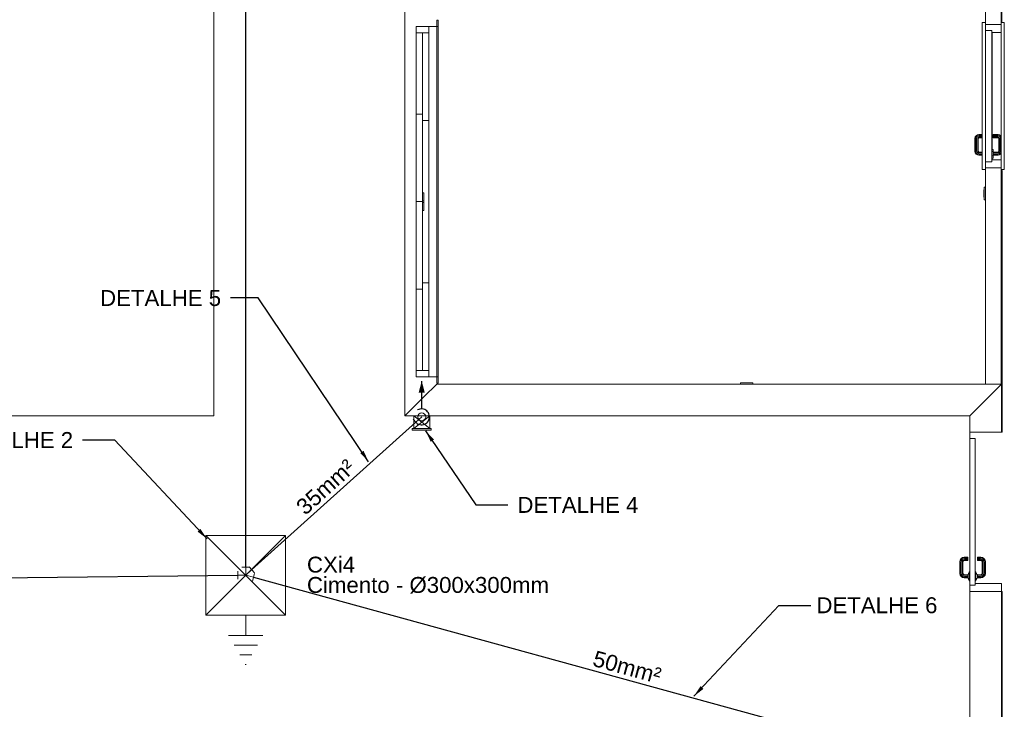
# Model space of a CAD drawing. Header units: millimetres. Extents: x 659 to 1031, y -73 to 11.
# Tile 32 of 141: x 708 to 720, y -16 to -8. Entities that reach past the tile are written whole.
import ezdxf

# ---------------------------------------------------------------- set-up
doc = ezdxf.new("R2010")
doc.units = ezdxf.units.MM
doc.header["$MEASUREMENT"] = 0
doc.linetypes.add('NULL', pattern=[0])
for name, color, linetype, lineweight in [('Caixas de passagem', 134, 'Continuous', 5), ('Cotas', 1, 'Continuous', 0), ('IFC-Elemento construtivo genérico-Contorno', 253, 'Continuous', 5), ('IFC-Janela-Contorno', 142, 'Continuous', 5), ('IFC-Laje-Contorno', 134, 'Continuous', 5), ('IFC-Parede padrão-Contorno', 44, 'Continuous', 5), ('IFC-Porta-Contorno', 142, 'Continuous', 5), ('IFC-Viga-Contorno', 66, 'Continuous', 5), ('P-Simbol', 170, 'Continuous', 20), ('PR-Condutos 35mm²', 210, 'Continuous', 25), ('PR-Condutos 50mm²', 30, 'Continuous', 25), ('PR-Conexões', 5, 'Continuous', 20), ('PR-Textos conduto', 7, 'Continuous', 9), ('Textos', 7, 'Continuous', 9)]:
    doc.layers.add(name, color=color, linetype=linetype, lineweight=lineweight)
doc.styles.add('Arial', font='arial.ttf')
doc.dimstyles.get("Standard").update_dxf_attribs({"dimtxt": 0.18, "dimasz": 0.18, "dimexe": 0.18, "dimexo": 0.0625, "dimgap": 0.09, "dimtad": 0, "dimtih": 1, "dimtoh": 1, "dimdec": 4, "dimzin": 0, "dimdsep": 46, "dimtxsty": 'Standard', "dimcen": 0.09, "dimadec": 0, "dimazin": 0, "dimtfac": 1, "dimtdec": 4, "dimtofl": 0, "dimtmove": 0, "dimatfit": 3, "dimfxl": 1, "dimtolj": 1, "dimtzin": 0, "dimarcsym": 0})

msp = doc.modelspace()

# ---------------------------------------------------------------- hatches: boundary and pattern name
at = {"layer": 'Caixas de passagem', "linetype": 'Continuous'}
msp.add_hatch(color=134, dxfattribs=at).paths.add_polyline_path([(712.598, -12.881), (712.838, -12.881), (712.838, -12.861), (712.818, -12.861), (712.618, -12.861), (712.598, -12.861)])
at = {"layer": 'PR-Condutos 35mm²', "linetype": 'Continuous'}
msp.add_hatch(color=201, dxfattribs=at).paths.add_polyline_path([(712.718, -12.263), (712.679, -12.408), (712.756, -12.408)])

# ---------------------------------------------------------------- linework, layer by layer
at = {"layer": 'Caixas de passagem'}
for p, q in [((712.618, -12.861), (712.618, -12.701)), ((712.618, -12.701), (712.818, -12.701)), ((712.818, -12.701), (712.618, -12.861)), ((712.818, -12.861), (712.618, -12.701)), ((712.818, -12.701), (712.818, -12.861)), ((712.598, -12.881), (712.598, -12.861)), ((712.598, -12.861), (712.618, -12.861)), ((712.818, -12.861), (712.618, -12.861)), ((712.818, -12.861), (712.838, -12.861)), ((712.838, -12.861), (712.838, -12.881)), ((712.838, -12.881), (712.598, -12.881))]:
    msp.add_line(p, q, dxfattribs=at)
at = {"layer": 'IFC-Elemento construtivo genérico-Contorno', "color": 8, "lineweight": 5}
for p, q in [((719.781, -9.87), (719.782, -9.869)), ((719.781, -9.87), (719.781, -9.87)), ((719.781, -9.87), (719.781, -9.87)), ((719.781, -9.87), (719.781, -9.87)), ((719.781, -9.87), (719.781, -9.871)), ((719.781, -9.87), (719.781, -9.87)), ((719.781, -9.871), (719.781, -9.871)), ((719.781, -9.871), (719.782, -9.871)), ((719.782, -9.866), (719.785, -9.908)), ((719.782, -9.866), (719.785, -9.866)), ((719.782, -9.869), (719.782, -9.871)), ((719.782, -9.871), (719.782, -9.871)), ((719.782, -9.871), (719.782, -9.871)), ((719.785, -9.953), (719.785, -9.863)), ((719.785, -9.863), (719.786, -9.863)), ((719.786, -9.986), (719.786, -9.83)), ((719.786, -9.83), (719.802, -9.83)), ((719.802, -9.986), (719.802, -9.83)), ((719.802, -9.838), (719.802, -9.838)), ((719.785, -9.953), (719.786, -9.953)), ((719.786, -9.986), (719.802, -9.986)), ((719.802, -9.978), (719.802, -9.978)), ((716.724, -12.286), (716.88, -12.286)), ((716.724, -12.302), (716.724, -12.286)), ((716.757, -12.286), (716.757, -12.284)), ((716.757, -12.284), (716.847, -12.284)), ((716.847, -12.286), (716.847, -12.284)), ((716.88, -12.302), (716.88, -12.286))]:
    msp.add_line(p, q, dxfattribs=at)
at = {"layer": 'IFC-Janela-Contorno', "color": 8, "lineweight": 5}
for p, q in [((712.906, -7.73), (712.925, -7.73)), ((712.906, -7.81), (712.906, -7.73)), ((712.906, -7.73), (712.926, -7.73)), ((712.925, -7.73), (712.926, -7.73)), ((712.926, -7.81), (712.926, -7.73)), ((712.926, -7.83), (712.926, -7.73)), ((712.646, -7.89), (712.646, -7.81)), ((712.646, -7.81), (712.806, -7.81)), ((712.646, -7.89), (712.806, -7.89)), ((712.646, -8.91), (712.646, -7.89)), ((712.726, -8.99), (712.726, -7.89)), ((712.806, -7.81), (712.906, -7.81)), ((712.806, -12.21), (712.806, -7.81)), ((712.906, -7.81), (712.922, -7.81)), ((712.906, -12.21), (712.906, -7.81)), ((712.906, -7.81), (712.91, -7.81)), ((712.91, -7.81), (712.926, -7.81)), ((712.926, -8.602), (712.926, -7.81)), ((712.926, -11.298), (712.926, -8.602)), ((712.646, -8.91), (712.726, -8.91)), ((712.646, -10.01), (712.646, -8.91)), ((712.726, -10.01), (712.726, -8.91)), ((712.726, -8.99), (712.806, -8.99)), ((712.726, -10.02), (712.726, -9.9)), ((712.726, -9.9), (712.746, -9.9)), ((712.746, -10.02), (712.746, -9.9)), ((712.646, -10.01), (712.726, -10.01)), ((712.646, -11.11), (712.646, -10.01)), ((712.726, -10), (712.746, -10)), ((712.726, -10.12), (712.726, -10)), ((712.726, -11.102), (712.726, -10.01)), ((712.726, -10.02), (712.746, -10.02)), ((712.746, -10.12), (712.746, -10)), ((712.726, -10.12), (712.746, -10.12)), ((712.646, -12.13), (712.646, -11.11)), ((712.646, -11.11), (712.726, -11.11)), ((712.726, -11.03), (712.806, -11.03)), ((712.726, -12.13), (712.726, -11.102)), ((712.926, -12.19), (712.926, -11.102)), ((712.926, -12.21), (712.926, -11.298)), ((712.646, -12.21), (712.646, -12.13)), ((712.646, -12.13), (712.806, -12.13)), ((712.646, -12.21), (712.806, -12.21)), ((712.806, -12.21), (712.906, -12.21)), ((712.906, -12.286), (712.906, -12.21)), ((712.906, -12.21), (712.922, -12.21)), ((712.91, -12.21), (712.926, -12.21)), ((712.922, -12.21), (712.926, -12.21)), ((712.926, -12.29), (712.926, -12.19)), ((712.926, -12.286), (712.926, -12.21)), ((712.906, -12.29), (712.906, -12.286)), ((712.906, -12.29), (712.907, -12.29)), ((712.907, -12.29), (712.926, -12.29)), ((712.926, -12.29), (712.926, -12.286))]:
    msp.add_line(p, q, dxfattribs=at)
at = {"layer": 'IFC-Laje-Contorno', "color": 8, "lineweight": 5}
for p, q in [((710.106, -12.702), (710.106, 0.298)), ((712.506, -12.702), (712.506, -6.573)), ((691.511, -12.702), (710.106, -12.702)), ((716.17, -12.702), (717.264, -12.702)), ((719.606, -12.987), (719.606, -12.907))]:
    msp.add_line(p, q, dxfattribs=at)
at = {"layer": 'IFC-Parede padrão-Contorno', "color": 8, "lineweight": 5}
for p, q in [((719.802, -7.776), (719.802, -7.441)), ((720.002, -7.76), (720.002, -7.465)), ((719.802, -7.784), (719.802, -7.776)), ((719.802, -7.784), (719.807, -7.784)), ((719.802, -11.215), (719.802, -9.584)), ((719.807, -9.584), (720.002, -9.584)), ((720.002, -11.215), (720.002, -9.608)), ((719.802, -12.302), (719.802, -11.215)), ((720.002, -12.302), (720.002, -11.215)), ((712.746, -12.462), (712.906, -12.302)), ((712.906, -12.302), (717.166, -12.302)), ((717.166, -12.302), (720.006, -12.302)), ((719.766, -12.542), (720.006, -12.302)), ((720.006, -12.893), (720.006, -12.302)), ((712.506, -12.702), (712.746, -12.462)), ((719.606, -12.702), (719.846, -12.462)), ((712.506, -12.702), (716.766, -12.702)), ((716.766, -12.702), (719.606, -12.702)), ((719.606, -12.902), (719.606, -12.702)), ((719.606, -12.907), (719.606, -12.902)), ((719.606, -12.907), (720.006, -12.907)), ((719.606, -12.907), (719.615, -12.907)), ((719.615, -12.907), (720.006, -12.907)), ((720.006, -12.907), (720.006, -12.893)), ((719.606, -23.502), (719.606, -14.907)), ((720.006, -23.502), (720.006, -14.907))]:
    msp.add_line(p, q, dxfattribs=at)
at = {"layer": 'IFC-Porta-Contorno', "color": 8, "lineweight": 5}
for p, q in [((719.764, -9.608), (719.764, -7.76)), ((719.764, -7.76), (719.802, -7.76)), ((719.802, -9.608), (719.802, -7.76)), ((719.802, -7.784), (719.807, -7.784)), ((719.807, -7.784), (720.002, -7.784)), ((720.002, -9.608), (720.002, -7.76)), ((720.002, -7.76), (720.04, -7.76)), ((720.04, -9.608), (720.04, -7.76)), ((719.802, -7.86), (719.803, -7.86)), ((719.803, -7.86), (719.882, -7.86)), ((719.882, -9.498), (719.882, -7.86)), ((719.882, -7.884), (720.002, -7.884)), ((719.886, -9.354), (719.886, -7.884)), ((719.672, -9.216), (719.676, -9.198)), ((719.672, -9.38), (719.672, -9.216)), ((719.676, -9.198), (719.687, -9.182)), ((719.678, -9.216), (719.681, -9.201)), ((719.678, -9.379), (719.678, -9.216)), ((719.681, -9.201), (719.691, -9.186)), ((719.687, -9.182), (719.703, -9.171)), ((719.691, -9.186), (719.705, -9.177)), ((719.692, -9.218), (719.695, -9.206)), ((719.692, -9.378), (719.692, -9.218)), ((719.695, -9.206), (719.701, -9.197)), ((719.701, -9.197), (719.711, -9.19)), ((719.703, -9.171), (719.72, -9.168)), ((719.705, -9.177), (719.721, -9.174)), ((719.707, -9.219), (719.708, -9.212)), ((719.707, -9.376), (719.707, -9.219)), ((719.708, -9.212), (719.711, -9.207)), ((719.711, -9.19), (719.722, -9.188)), ((719.711, -9.207), (719.717, -9.203)), ((719.712, -9.22), (719.714, -9.214)), ((719.712, -9.376), (719.712, -9.22)), ((719.714, -9.214), (719.716, -9.211)), ((719.716, -9.211), (719.719, -9.209)), ((719.717, -9.203), (719.724, -9.202)), ((719.719, -9.209), (719.724, -9.208)), ((719.72, -9.168), (719.764, -9.168)), ((719.721, -9.174), (719.764, -9.174)), ((719.722, -9.188), (719.764, -9.188)), ((719.724, -9.202), (719.764, -9.202)), ((719.724, -9.208), (719.764, -9.208)), ((719.902, -9.168), (719.964, -9.168)), ((719.902, -9.174), (719.902, -9.168)), ((719.902, -9.174), (719.964, -9.174)), ((719.902, -9.188), (719.902, -9.174)), ((719.902, -9.188), (719.962, -9.188)), ((719.902, -9.202), (719.902, -9.188)), ((719.902, -9.202), (719.961, -9.202)), ((719.902, -9.208), (719.902, -9.202)), ((719.902, -9.208), (719.96, -9.208)), ((719.96, -9.208), (719.966, -9.209)), ((719.961, -9.202), (719.968, -9.203)), ((719.962, -9.188), (719.974, -9.19)), ((719.964, -9.168), (719.982, -9.171)), ((719.964, -9.174), (719.979, -9.177)), ((719.966, -9.209), (719.969, -9.211)), ((719.968, -9.203), (719.973, -9.207)), ((719.969, -9.211), (719.971, -9.214)), ((719.971, -9.214), (719.972, -9.22)), ((719.972, -9.376), (719.972, -9.22)), ((719.973, -9.207), (719.977, -9.212)), ((719.974, -9.19), (719.984, -9.197)), ((719.977, -9.212), (719.978, -9.219)), ((719.978, -9.376), (719.978, -9.219)), ((719.979, -9.177), (719.994, -9.186)), ((719.982, -9.171), (719.998, -9.182)), ((719.984, -9.197), (719.99, -9.206)), ((719.99, -9.206), (719.992, -9.218)), ((719.992, -9.378), (719.992, -9.218)), ((719.994, -9.186), (720.002, -9.199)), ((719.998, -9.182), (720.002, -9.189)), ((719.672, -9.38), (719.676, -9.397)), ((719.676, -9.397), (719.687, -9.413)), ((719.678, -9.379), (719.681, -9.395)), ((719.681, -9.395), (719.691, -9.409)), ((719.692, -9.378), (719.695, -9.389)), ((719.695, -9.389), (719.701, -9.399)), ((719.701, -9.399), (719.711, -9.405)), ((719.707, -9.376), (719.708, -9.384)), ((719.708, -9.384), (719.711, -9.389)), ((719.711, -9.389), (719.717, -9.392)), ((719.711, -9.405), (719.722, -9.408)), ((719.712, -9.376), (719.714, -9.381)), ((719.714, -9.381), (719.716, -9.385)), ((719.716, -9.385), (719.719, -9.387)), ((719.717, -9.392), (719.724, -9.394)), ((719.719, -9.387), (719.724, -9.388)), ((719.724, -9.388), (719.764, -9.388)), ((719.724, -9.394), (719.764, -9.394)), ((719.882, -9.354), (719.883, -9.361)), ((719.882, -9.354), (719.883, -9.354)), ((719.882, -9.356), (719.883, -9.363)), ((719.882, -9.408), (719.883, -9.381)), ((719.882, -9.408), (719.883, -9.382)), ((719.883, -9.354), (719.902, -9.354)), ((719.883, -9.361), (719.883, -9.354)), ((719.883, -9.361), (719.902, -9.361)), ((719.883, -9.381), (719.883, -9.361)), ((719.883, -9.381), (719.902, -9.381)), ((719.883, -9.408), (719.883, -9.381)), ((719.902, -9.361), (719.902, -9.354)), ((719.902, -9.361), (719.902, -9.354)), ((719.902, -9.381), (719.902, -9.361)), ((719.902, -9.381), (719.902, -9.361)), ((719.902, -9.408), (719.902, -9.381)), ((719.902, -9.388), (719.96, -9.388)), ((719.902, -9.394), (719.961, -9.394)), ((719.96, -9.388), (719.966, -9.387)), ((719.961, -9.394), (719.968, -9.392)), ((719.962, -9.408), (719.974, -9.405)), ((719.966, -9.387), (719.969, -9.385)), ((719.968, -9.392), (719.973, -9.389)), ((719.969, -9.385), (719.971, -9.381)), ((719.971, -9.381), (719.972, -9.376)), ((719.973, -9.389), (719.977, -9.384)), ((719.974, -9.405), (719.984, -9.399)), ((719.977, -9.384), (719.978, -9.376)), ((719.984, -9.399), (719.99, -9.389)), ((719.99, -9.389), (719.992, -9.378)), ((719.994, -9.409), (720.002, -9.396)), ((719.687, -9.413), (719.703, -9.424)), ((719.691, -9.409), (719.705, -9.419)), ((719.703, -9.424), (719.72, -9.428)), ((719.705, -9.419), (719.721, -9.422)), ((719.72, -9.428), (719.764, -9.428)), ((719.721, -9.422), (719.764, -9.422)), ((719.722, -9.408), (719.764, -9.408)), ((719.802, -9.508), (719.882, -9.508)), ((719.882, -9.408), (719.883, -9.435)), ((719.882, -9.484), (720.002, -9.484)), ((719.882, -9.508), (719.882, -9.484)), ((719.882, -9.508), (719.882, -9.498)), ((719.882, -9.508), (719.882, -9.508)), ((719.883, -9.435), (719.883, -9.408)), ((719.883, -9.435), (719.902, -9.435)), ((719.883, -9.454), (719.883, -9.435)), ((719.883, -9.462), (719.883, -9.454)), ((719.883, -9.462), (719.902, -9.462)), ((719.886, -9.484), (719.886, -9.462)), ((719.902, -9.408), (719.962, -9.408)), ((719.902, -9.435), (719.902, -9.408)), ((719.902, -9.422), (719.964, -9.422)), ((719.902, -9.428), (719.964, -9.428)), ((719.902, -9.454), (719.902, -9.435)), ((719.902, -9.454), (719.902, -9.435)), ((719.902, -9.462), (719.902, -9.454)), ((719.902, -9.462), (719.902, -9.454)), ((719.964, -9.422), (719.979, -9.419)), ((719.964, -9.428), (719.982, -9.424)), ((719.979, -9.419), (719.994, -9.409)), ((719.982, -9.424), (719.998, -9.413)), ((719.998, -9.413), (720.002, -9.407)), ((719.764, -9.608), (719.802, -9.608)), ((719.802, -9.584), (719.998, -9.584)), ((720.002, -9.608), (720.04, -9.608)), ((719.606, -12.987), (719.676, -12.987)), ((719.606, -12.987), (719.613, -12.987)), ((719.606, -13.007), (719.606, -12.987)), ((719.613, -12.987), (719.676, -12.987)), ((719.676, -13.187), (719.676, -12.987)), ((719.676, -13.007), (719.676, -12.987)), ((719.606, -13.151), (719.606, -13.007)), ((719.676, -14.663), (719.676, -13.007)), ((719.606, -14.807), (719.606, -13.151)), ((719.517, -14.481), (719.538, -14.477)), ((719.538, -14.477), (719.58, -14.477)), ((719.58, -14.483), (719.58, -14.477)), ((719.702, -14.483), (719.702, -14.477)), ((719.702, -14.477), (719.744, -14.477)), ((719.744, -14.477), (719.765, -14.481)), ((719.48, -14.535), (719.484, -14.514)), ((719.48, -14.679), (719.48, -14.535)), ((719.484, -14.514), (719.497, -14.494)), ((719.486, -14.535), (719.49, -14.516)), ((719.486, -14.678), (719.486, -14.535)), ((719.49, -14.516), (719.501, -14.498)), ((719.497, -14.494), (719.517, -14.481)), ((719.5, -14.537), (719.503, -14.521)), ((719.5, -14.677), (719.5, -14.537)), ((719.501, -14.498), (719.519, -14.486)), ((719.503, -14.521), (719.512, -14.508)), ((719.512, -14.508), (719.525, -14.5)), ((719.514, -14.538), (719.516, -14.527)), ((719.514, -14.675), (719.514, -14.538)), ((719.516, -14.527), (719.522, -14.519)), ((719.519, -14.486), (719.538, -14.483)), ((719.52, -14.539), (719.522, -14.529)), ((719.52, -14.675), (719.52, -14.539)), ((719.522, -14.519), (719.53, -14.513)), ((719.522, -14.529), (719.526, -14.523)), ((719.525, -14.5), (719.54, -14.497)), ((719.526, -14.523), (719.532, -14.519)), ((719.53, -14.513), (719.541, -14.511)), ((719.532, -14.519), (719.542, -14.517)), ((719.538, -14.483), (719.58, -14.483)), ((719.54, -14.497), (719.58, -14.497)), ((719.541, -14.511), (719.58, -14.511)), ((719.542, -14.517), (719.58, -14.517)), ((719.58, -14.497), (719.58, -14.483)), ((719.58, -14.511), (719.58, -14.497)), ((719.58, -14.517), (719.58, -14.511)), ((719.702, -14.483), (719.743, -14.483)), ((719.702, -14.497), (719.702, -14.483)), ((719.702, -14.497), (719.742, -14.497)), ((719.702, -14.511), (719.702, -14.497)), ((719.702, -14.511), (719.74, -14.511)), ((719.702, -14.517), (719.702, -14.511)), ((719.702, -14.517), (719.74, -14.517)), ((719.74, -14.511), (719.752, -14.513)), ((719.74, -14.517), (719.749, -14.519)), ((719.742, -14.497), (719.757, -14.5)), ((719.743, -14.483), (719.763, -14.486)), ((719.749, -14.519), (719.756, -14.523)), ((719.752, -14.513), (719.76, -14.519)), ((719.756, -14.523), (719.76, -14.529)), ((719.757, -14.5), (719.77, -14.508)), ((719.76, -14.519), (719.765, -14.527)), ((719.76, -14.529), (719.762, -14.539)), ((719.762, -14.675), (719.762, -14.539)), ((719.763, -14.486), (719.78, -14.498)), ((719.765, -14.481), (719.785, -14.494)), ((719.765, -14.527), (719.768, -14.538)), ((719.768, -14.675), (719.768, -14.538)), ((719.77, -14.508), (719.779, -14.521)), ((719.779, -14.521), (719.782, -14.537)), ((719.78, -14.498), (719.792, -14.516)), ((719.782, -14.677), (719.782, -14.537)), ((719.785, -14.494), (719.798, -14.514)), ((719.792, -14.516), (719.796, -14.535)), ((719.796, -14.678), (719.796, -14.535)), ((719.798, -14.514), (719.802, -14.535)), ((719.802, -14.679), (719.802, -14.535)), ((719.48, -14.679), (719.484, -14.7)), ((719.484, -14.7), (719.497, -14.719)), ((719.486, -14.678), (719.49, -14.698)), ((719.49, -14.698), (719.501, -14.715)), ((719.497, -14.719), (719.517, -14.733)), ((719.5, -14.677), (719.503, -14.692)), ((719.501, -14.715), (719.519, -14.727)), ((719.503, -14.692), (719.512, -14.705)), ((719.512, -14.705), (719.525, -14.714)), ((719.514, -14.675), (719.516, -14.687)), ((719.516, -14.687), (719.522, -14.695)), ((719.519, -14.727), (719.538, -14.731)), ((719.52, -14.675), (719.522, -14.684)), ((719.522, -14.684), (719.526, -14.691)), ((719.522, -14.695), (719.53, -14.7)), ((719.525, -14.714), (719.54, -14.717)), ((719.526, -14.691), (719.532, -14.695)), ((719.53, -14.7), (719.541, -14.703)), ((719.532, -14.695), (719.542, -14.697)), ((719.54, -14.717), (719.58, -14.717)), ((719.541, -14.703), (719.58, -14.703)), ((719.542, -14.697), (719.58, -14.697)), ((719.58, -14.693), (719.6, -14.691)), ((719.58, -14.696), (719.58, -14.693)), ((719.58, -14.705), (719.58, -14.696)), ((719.58, -14.717), (719.58, -14.705)), ((719.58, -14.729), (719.58, -14.717)), ((719.592, -14.677), (719.6, -14.673)), ((719.592, -14.682), (719.592, -14.677)), ((719.592, -14.692), (719.592, -14.682)), ((719.6, -14.66), (719.606, -14.66)), ((719.6, -14.774), (719.6, -14.66)), ((719.676, -14.807), (719.676, -14.627)), ((719.676, -14.66), (719.682, -14.66)), ((719.676, -14.807), (719.676, -14.663)), ((719.682, -14.774), (719.682, -14.66)), ((719.682, -14.673), (719.69, -14.677)), ((719.682, -14.691), (719.702, -14.693)), ((719.69, -14.682), (719.69, -14.677)), ((719.69, -14.692), (719.69, -14.682)), ((719.702, -14.696), (719.702, -14.693)), ((719.702, -14.705), (719.702, -14.696)), ((719.702, -14.697), (719.74, -14.697)), ((719.702, -14.703), (719.74, -14.703)), ((719.702, -14.717), (719.702, -14.703)), ((719.702, -14.717), (719.702, -14.705)), ((719.702, -14.717), (719.742, -14.717)), ((719.702, -14.731), (719.702, -14.717)), ((719.702, -14.729), (719.702, -14.717)), ((719.74, -14.697), (719.749, -14.695)), ((719.74, -14.703), (719.752, -14.7)), ((719.742, -14.717), (719.757, -14.714)), ((719.743, -14.731), (719.763, -14.727)), ((719.749, -14.695), (719.756, -14.691)), ((719.752, -14.7), (719.76, -14.695)), ((719.756, -14.691), (719.76, -14.684)), ((719.757, -14.714), (719.77, -14.705)), ((719.76, -14.684), (719.762, -14.675)), ((719.76, -14.695), (719.765, -14.687)), ((719.763, -14.727), (719.78, -14.715)), ((719.765, -14.687), (719.768, -14.675)), ((719.765, -14.733), (719.785, -14.719)), ((719.77, -14.705), (719.779, -14.692)), ((719.779, -14.692), (719.782, -14.677)), ((719.78, -14.715), (719.792, -14.698)), ((719.785, -14.719), (719.798, -14.7)), ((719.792, -14.698), (719.796, -14.678)), ((719.798, -14.7), (719.802, -14.679)), ((719.517, -14.733), (719.538, -14.737)), ((719.538, -14.731), (719.58, -14.731)), ((719.538, -14.737), (719.58, -14.737)), ((719.58, -14.738), (719.58, -14.729)), ((719.58, -14.741), (719.58, -14.738)), ((719.58, -14.741), (719.6, -14.743)), ((719.592, -14.751), (719.592, -14.742)), ((719.592, -14.757), (719.592, -14.751)), ((719.592, -14.757), (719.6, -14.761)), ((719.6, -14.774), (719.606, -14.774)), ((719.606, -14.827), (719.606, -14.807)), ((719.606, -14.827), (719.676, -14.827)), ((719.606, -14.907), (719.606, -14.827)), ((719.676, -14.774), (719.682, -14.774)), ((719.676, -14.807), (720.006, -14.807)), ((719.676, -14.827), (719.676, -14.807)), ((719.682, -14.743), (719.702, -14.741)), ((719.682, -14.761), (719.69, -14.757)), ((719.69, -14.751), (719.69, -14.742)), ((719.69, -14.757), (719.69, -14.751)), ((719.702, -14.738), (719.702, -14.729)), ((719.702, -14.731), (719.743, -14.731)), ((719.702, -14.737), (719.744, -14.737)), ((719.702, -14.741), (719.702, -14.738)), ((719.744, -14.737), (719.765, -14.733)), ((720.006, -14.907), (720.006, -14.807)), ((719.606, -14.907), (720.006, -14.907))]:
    msp.add_line(p, q, dxfattribs=at)
at = {"layer": 'IFC-Viga-Contorno', "color": 8, "lineweight": 5}
for p, q in [((720.008, -7.757), (720.008, -7.466)), ((720.002, -7.757), (720.008, -7.757)), ((720.006, -9.619), (720.012, -9.619)), ((720.006, -12.302), (720.006, -9.619)), ((720.012, -12.907), (720.012, -9.619)), ((720.006, -12.907), (720.006, -12.302)), ((720.006, -12.907), (720.012, -12.907)), ((720.006, -14.907), (720.012, -14.907)), ((720.012, -17.802), (720.012, -14.907))]:
    msp.add_line(p, q, dxfattribs=at)
at = {"layer": 'P-Simbol'}
for p, q in [((711.006, -15.202), (710.006, -14.202)), ((711.006, -14.202), (710.006, -15.202)), ((710.506, -15.458), (710.506, -15.202)), ((710.29, -15.458), (710.722, -15.458)), ((710.652, -15.58), (710.36, -15.58)), ((710.582, -15.702), (710.43, -15.702)), ((710.51, -15.824), (710.5, -15.824))]:
    msp.add_line(p, q, dxfattribs=at)
msp.add_lwpolyline([(710.006, -14.202), (710.006, -15.202), (711.006, -15.202), (711.006, -14.202), (710.006, -14.202), (710.006, -14.202)], dxfattribs=at)
at = {"layer": 'PR-Condutos 35mm²'}
for p, q in [((712.716, -12.713), (712.717, -12.713)), ((710.58, -14.635), (712.643, -12.78))]:
    msp.add_line(p, q, dxfattribs=at)
for points in [[(712.718, -12.613), (712.718, -12.263)], [(712.666, -12.8), (712.68, -12.807), (712.695, -12.811), (712.71, -12.813), (712.725, -12.813), (712.741, -12.81), (712.755, -12.805), (712.769, -12.798), (712.781, -12.789), (712.792, -12.778), (712.801, -12.765), (712.808, -12.751), (712.813, -12.736), (712.815, -12.721), (712.815, -12.706), (712.813, -12.69), (712.808, -12.675), (712.801, -12.662), (712.792, -12.649), (712.781, -12.638), (712.769, -12.629), (712.755, -12.621), (712.741, -12.616), (712.725, -12.614), (712.71, -12.613), (712.695, -12.616), (712.68, -12.62), (712.666, -12.627)]]:
    msp.add_lwpolyline(points, dxfattribs=at)
at = {"layer": 'PR-Condutos 50mm²'}
for p, q in [((710.506, -14.602), (710.506, 4.398)), ((692.006, -14.901), (710.406, -14.703)), ((710.602, -14.728), (719.915, -17.28))]:
    msp.add_line(p, q, dxfattribs=at)
at = {"layer": 'PR-Conexões'}
for p, q in [((712.677, -12.817), (712.61, -12.742)), ((712.718, -12.713), (712.643, -12.78)), ((710.456, -14.602), (710.556, -14.602)), ((710.506, -14.702), (710.506, -14.602)), ((710.547, -14.598), (710.614, -14.672)), ((710.406, -14.753), (710.405, -14.653)), ((710.506, -14.702), (710.406, -14.703)), ((710.506, -14.702), (710.58, -14.635)), ((710.506, -14.702), (710.602, -14.728)), ((710.616, -14.68), (710.589, -14.777))]:
    msp.add_line(p, q, dxfattribs=at)
msp.add_circle((712.718, -12.713), 0.05, dxfattribs=at)
msp.add_circle((712.718, -12.713), 0.05, dxfattribs=at)
msp.add_circle((712.718, -12.713), 0.05, dxfattribs=at)
msp.add_circle((712.718, -12.713), 0.05, dxfattribs=at)
msp.add_circle((712.718, -12.713), 0.05, dxfattribs=at)

# ---------------------------------------------------------------- texts
at = {"layer": 'PR-Textos conduto', "linetype": 'NULL', "char_height": 0.2, "width": 1.73841, "attachment_point": 8, "line_spacing_factor": 0.6, "style": 'Arial'}
for s, insert, rotation in [('35mm²', (711.578, -13.67), 41.9692), ('50mm²', (715.272, -15.955), 344.6791)]:
    msp.add_mtext(s, dxfattribs=dict(at, insert=insert, rotation=rotation))
at = {"layer": 'Textos', "linetype": 'NULL', "char_height": 0.2, "style": 'Arial'}
for s, insert, width, attachment_point, line_spacing_factor in [('DETALHE 5', (710.196, -11.222), 3.1461, 6, 0.9), ('DETALHE 2', (708.336, -13.004), 3.1461, 6, 0.9), ('DETALHE 4', (713.92, -13.819), 3.1461, 4, 0.9), ('CXi4', (711.275, -14.672), 1.21128, 7, 0.6), ('Cimento - %%c300x300mm', (711.275, -14.932), 6.08628, 7, 0.6), ('DETALHE 6', (719.2, -15.081), 3.1461, 6, 0.9)]:
    msp.add_mtext(s, dxfattribs=dict(at, insert=insert, width=width, attachment_point=attachment_point, line_spacing_factor=line_spacing_factor))

# ---------------------------------------------------------------- leaders
at = {"layer": 'Cotas'}
for points in [[(712.05, -13.278), (710.661, -11.219), (710.316, -11.219)], [(712.767, -12.888), (713.396, -13.819), (713.8, -13.819)], [(710.02, -14.246), (708.86, -13.004), (708.456, -13.004)], [(716.138, -16.223), (717.206, -15.081), (717.61, -15.081)]]:
    msp.add_leader(points, dimstyle='Standard', override={"dimasz": 0.15}, dxfattribs=at)

doc.saveas('drawing.dxf')
